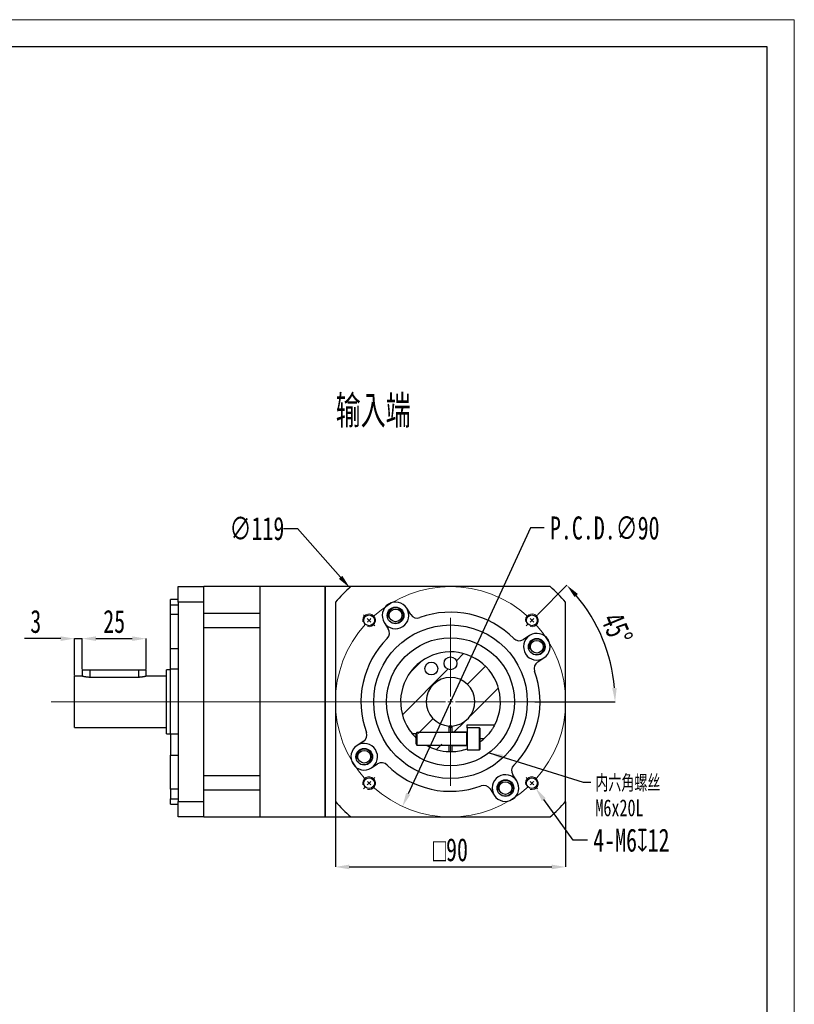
# Model space of a CAD drawing. Header units: millimetres. Extents: x 0 to 297, y 0 to 210.
# Tile 4 of 4: x 196 to 297, y 82 to 210. Entities that reach past the tile are written whole.
import ezdxf

# ---------------------------------------------------------------- set-up
doc = ezdxf.new("R2010")
doc.units = ezdxf.units.MM
doc.linetypes.add('CENTER2', pattern=[28.575, 19.05, -3.175, 3.175, -3.175])
doc.layers.add('3中心线层', color=1, linetype='CENTER2')
doc.layers.add('6文字层', color=3, linetype='Continuous')
doc.layers.add('SLD-0', color=7, linetype='Continuous', lineweight=18)
doc.layers.add('图框_外框线', color=7, linetype='Continuous', lineweight=18)
doc.styles.add('SLDTEXTSTYLE0', font='TXT', dxfattribs={"width": 0.7, "bigfont": 'bigfont'})
doc.styles.add('SLDTEXTSTYLE1', font='TXT', dxfattribs={"width": 0.7})
doc.dimstyles.new('SLDDIMSTYLE0', dxfattribs={"dimtxt": 3, "dimasz": 1.8, "dimexe": 0, "dimexo": 0.0625, "dimgap": 0.75, "dimtad": 0, "dimtih": 1, "dimtoh": 1, "dimlfac": 3, "dimrnd": 1e-09, "dimzin": 12, "dimdsep": 46, "dimtxsty": 'SLDTEXTSTYLE1', "dimsah": 1, "dimcen": 0, "dimadec": 0, "dimazin": 3, "dimtfac": 1, "dimtofl": 0, "dimtmove": 0, "dimatfit": 3, "dimfxl": 1, "dimfrac": 2, "dimtolj": 1, "dimtzin": 12, "dimarcsym": 0})
doc.dimstyles.new('SLDDIMSTYLE1', dxfattribs={"dimtxt": 3, "dimasz": 1.8, "dimexe": 0, "dimexo": 0.0625, "dimgap": 0.75, "dimtad": 1, "dimdec": 4, "dimlfac": 3, "dimzin": 12, "dimdsep": 46, "dimtxsty": 'SLDTEXTSTYLE1', "dimsah": 1, "dimcen": 0.09, "dimazin": 3, "dimtfac": 1, "dimtofl": 0, "dimtmove": 0, "dimatfit": 3, "dimfxl": 1, "dimfrac": 2, "dimtolj": 1, "dimtzin": 12, "dimarcsym": 0})
doc.dimstyles.new('SLDDIMSTYLE10', dxfattribs={"dimtxt": 3, "dimasz": 1.8, "dimexe": 0, "dimexo": 0.0625, "dimgap": 0.75, "dimtad": 0, "dimtih": 1, "dimtoh": 1, "dimlfac": 3, "dimrnd": 1e-09, "dimzin": 12, "dimdsep": 46, "dimtxsty": 'SLDTEXTSTYLE1', "dimsah": 1, "dimcen": 0, "dimadec": 0, "dimazin": 3, "dimtfac": 1, "dimtofl": 0, "dimtmove": 0, "dimatfit": 3, "dimfxl": 1, "dimfrac": 2, "dimtolj": 1, "dimtzin": 12, "dimarcsym": 0})
doc.dimstyles.new('SLDDIMSTYLE11', dxfattribs={"dimtxt": 0.18, "dimasz": 1.8, "dimexe": 0, "dimexo": 0.0625, "dimgap": 0, "dimtad": 0, "dimtih": 1, "dimtoh": 1, "dimdec": 0, "dimrnd": 1e-09, "dimzin": 0, "dimdsep": 46, "dimtxsty": 'Standard', "dimsah": 1, "dimcen": 0.09, "dimadec": 0, "dimazin": 0, "dimtfac": 1.8, "dimtdec": 0, "dimtofl": 0, "dimtmove": 0, "dimatfit": 3, "dimfxl": 1, "dimfrac": 2, "dimtolj": 1, "dimtzin": 0, "dimarcsym": 0})
doc.dimstyles.new('SLDDIMSTYLE2', dxfattribs={"dimtxt": 3, "dimasz": 1.8, "dimexe": 0, "dimexo": 0.0625, "dimgap": 0.75, "dimtad": 0, "dimtih": 1, "dimtoh": 1, "dimlfac": 3, "dimrnd": 1e-09, "dimzin": 12, "dimdsep": 46, "dimtxsty": 'SLDTEXTSTYLE1', "dimsah": 1, "dimcen": 0, "dimadec": 0, "dimazin": 3, "dimtfac": 1, "dimtofl": 0, "dimtmove": 0, "dimatfit": 3, "dimfxl": 1, "dimfrac": 2, "dimtolj": 1, "dimtzin": 12, "dimarcsym": 0})
doc.dimstyles.new('SLDDIMSTYLE4', dxfattribs={"dimtxt": 3, "dimasz": 1.8, "dimexe": 0, "dimexo": 0.0625, "dimgap": 0.75, "dimtad": 1, "dimlfac": 3, "dimrnd": 1e-09, "dimzin": 12, "dimdsep": 46, "dimtxsty": 'SLDTEXTSTYLE1', "dimsah": 1, "dimcen": 0.09, "dimadec": 0, "dimazin": 3, "dimtfac": 1, "dimtofl": 0, "dimtmove": 0, "dimatfit": 3, "dimfxl": 1, "dimfrac": 2, "dimtolj": 1, "dimtzin": 12, "dimarcsym": 0})
doc.dimstyles.new('SLDDIMSTYLE7', dxfattribs={"dimtxt": 3, "dimasz": 1.8, "dimexe": 0, "dimexo": 0.0625, "dimgap": 0.75, "dimtad": 1, "dimlfac": 3, "dimrnd": 1e-09, "dimzin": 12, "dimdsep": 46, "dimtxsty": 'SLDTEXTSTYLE1', "dimsah": 1, "dimcen": 0.09, "dimadec": 0, "dimazin": 3, "dimtfac": 1, "dimtmove": 0, "dimatfit": 0, "dimfxl": 1, "dimfrac": 2, "dimtolj": 1, "dimtzin": 12, "dimarcsym": 0})
pattern_1 = [(45, (-0.5056, -1.343), (-2.245064, 2.245064), [])]

# ---------------------------------------------------------------- blocks, each defined once
blk = doc.blocks.new('*D92')
at = {"layer": '6文字层', "color": 0, "lineweight": -2}
for p, q in [((204.56, 125.66), (204.56, 129.65)), ((206.36, 129.65), (211.09, 129.65)), ((212.89, 125.66), (212.89, 129.65))]:
    blk.add_line(p, q, dxfattribs=at)
at = {"layer": '6文字层', "color": 0}
for points in [[(206.36, 129.95), (206.36, 129.35), (204.56, 129.65)], [(211.09, 129.35), (211.09, 129.95), (212.89, 129.65)]]:
    blk.add_solid(points, dxfattribs=at)
at = {"layer": 'Defpoints', "color": 0}
for p in [(212.89, 129.65), (204.56, 125.6), (212.89, 125.6)]:
    blk.add_point(p, dxfattribs=at)
at = {"layer": '6文字层', "color": 0, "insert": (208.73, 133.4), "char_height": 3, "attachment_point": 2, "style": 'SLDTEXTSTYLE1'}
blk.add_mtext('\\A1;25', dxfattribs=at)
blk = doc.blocks.new('*D93')
at = {"layer": '6文字层', "color": 0, "lineweight": -2}
for p, q in [((201.76, 129.65), (197.06, 129.65)), ((203.56, 124.83), (203.56, 129.65)), ((203.56, 129.65), (204.56, 129.65)), ((204.56, 125.66), (204.56, 129.65)), ((206.36, 129.65), (208.16, 129.65))]:
    blk.add_line(p, q, dxfattribs=at)
at = {"layer": '6文字层', "color": 0}
for points in [[(201.76, 129.35), (201.76, 129.95), (203.56, 129.65)], [(206.36, 129.95), (206.36, 129.35), (204.56, 129.65)]]:
    blk.add_solid(points, dxfattribs=at)
at = {"layer": 'Defpoints', "color": 0}
for p in [(204.56, 129.65), (203.56, 124.76), (204.56, 125.6)]:
    blk.add_point(p, dxfattribs=at)
at = {"layer": '6文字层', "color": 0, "insert": (198.51, 133.4), "char_height": 3, "attachment_point": 2, "style": 'SLDTEXTSTYLE1'}
blk.add_mtext('\\A1;3', dxfattribs=at)
blk = doc.blocks.new('*D94')
at = {"layer": '6文字层', "color": 0, "lineweight": -2}
for p, q in [((230.81, 144.01), (232.61, 144.01)), ((232.61, 144.01), (238.24, 137.64))]:
    blk.add_line(p, q, dxfattribs=at)
at = {"layer": '6文字层', "color": 0}
blk.add_solid([(238.01, 137.44), (238.46, 137.84), (239.43, 136.29)], dxfattribs=at)
at = {"layer": 'Defpoints', "color": 0}
for p in [(239.43, 136.29), (265.69, 106.57)]:
    blk.add_point(p, dxfattribs=at)
at = {"layer": '6文字层', "color": 0, "insert": (223.76, 145.51), "char_height": 3, "attachment_point": 1, "style": 'SLDTEXTSTYLE1'}
blk.add_mtext('\\A1;∅119', dxfattribs=at)
blk = doc.blocks.new('*D95')
at = {"layer": '6文字层', "color": 0, "lineweight": -2}
for p, q in [((263.94, 132.81), (267.73, 136.6)), ((263.56, 121.43), (274.01, 121.43))]:
    blk.add_line(p, q, dxfattribs=at)
blk.add_arc((252.56, 121.43), 21.45, 4.8096, 40.1904, dxfattribs=at)
at = {"layer": '6文字层', "color": 0}
for points in [[(269.17, 135.47), (268.73, 135.07), (267.73, 136.6)], [(273.64, 123.22), (274.23, 123.24), (274.01, 121.43)]]:
    blk.add_solid(points, dxfattribs=at)
at = {"layer": 'Defpoints', "color": 0}
for p in [(263.9, 132.77), (262.44, 131.31), (273.28, 126.98), (200.53, 121.43), (263.5, 121.43)]:
    blk.add_point(p, dxfattribs=at)
at = {"layer": '6文字层', "color": 0, "insert": (274.9, 133.34), "char_height": 3, "attachment_point": 1, "rotation": 292.5, "style": 'SLDTEXTSTYLE1'}
blk.add_mtext('\\A1;45%%d', dxfattribs=at)
blk = doc.blocks.new('*D96')
at = {"layer": '6文字层', "color": 0, "lineweight": -2}
for p, q in [((262.97, 144.07), (247.05, 109.44)), ((264.77, 144.07), (262.97, 144.07))]:
    blk.add_line(p, q, dxfattribs=at)
at = {"layer": '6文字层', "color": 0}
blk.add_solid([(246.78, 109.56), (247.32, 109.31), (246.3, 107.8)], dxfattribs=at)
at = {"layer": 'Defpoints', "color": 0}
for p in [(258.83, 135.06), (246.3, 107.8)]:
    blk.add_point(p, dxfattribs=at)
at = {"layer": '6文字层', "color": 0, "insert": (265.52, 145.57), "char_height": 3, "attachment_point": 1, "style": 'SLDTEXTSTYLE1'}
blk.add_mtext('\\A1;P.C.D.∅90', dxfattribs=at)
blk = doc.blocks.new('*D97')
at = {"layer": '6文字层', "color": 0, "lineweight": -2}
for p, q in [((237.56, 108.39), (237.56, 99.91)), ((267.56, 108.39), (267.56, 99.91)), ((239.36, 99.91), (265.76, 99.91))]:
    blk.add_line(p, q, dxfattribs=at)
at = {"layer": '6文字层', "color": 0}
for points in [[(239.36, 100.21), (239.36, 99.61), (237.56, 99.91)], [(265.76, 99.61), (265.76, 100.21), (267.56, 99.91)]]:
    blk.add_solid(points, dxfattribs=at)
at = {"layer": 'Defpoints', "color": 0}
for p in [(237.56, 108.45), (267.56, 108.45), (267.56, 99.91)]:
    blk.add_point(p, dxfattribs=at)
at = {"layer": '6文字层', "color": 0, "insert": (252.56, 103.66), "char_height": 3, "attachment_point": 2, "style": 'SLDTEXTSTYLE1'}
blk.add_mtext('\\A1;{\\fGDT;o}90', dxfattribs=at)
blk = doc.blocks.new('*D98')
at = {"layer": '6文字层', "color": 0, "lineweight": -2}
for p, q in [((268.54, 103.41), (264.71, 108.69)), ((270.41, 103.41), (268.54, 103.41))]:
    blk.add_line(p, q, dxfattribs=at)
at = {"layer": '6文字层', "color": 0}
blk.add_solid([(264.96, 108.87), (264.47, 108.51), (263.66, 110.15)], dxfattribs=at)
at = {"layer": 'Defpoints', "color": 0}
for p in [(262.68, 111.5), (263.66, 110.15)]:
    blk.add_point(p, dxfattribs=at)
at = {"layer": '6文字层', "color": 0, "insert": (271.16, 104.91), "char_height": 3, "attachment_point": 1, "style": 'SLDTEXTSTYLE1'}
blk.add_mtext('\\A1;4-M6{\\fGDT;x}12', dxfattribs=at)
blk = doc.blocks.new('SW_NOTE_4')
at = {"layer": 'SLD-0', "color": 0, "char_height": 2.2, "attachment_point": 1}
for s, insert, style in [('内六角螺丝', (0.59, 0.97), 'SLDTEXTSTYLE0'), ('M6x20L', (0.59, -2.23), 'SLDTEXTSTYLE1')]:
    blk.add_mtext(s, dxfattribs=dict(at, insert=insert, style=style))
blk = doc.blocks.new('SW_CENTERMARKSYMBOL_1')
at = {"layer": 'SLD-0', "color": 0}
for p, q in [((-0.47, 0.47), (-0.73, 0.73)), ((0, 0), (-0.24, 0.24)), ((0, 0), (0.24, -0.24)), ((10.61, -9.94), (10.61, 0.33)), ((21.21, 0), (20.98, -0.24)), ((21.21, 0), (21.45, 0.24)), ((21.68, 0.47), (21.94, 0.73)), ((0.47, -0.47), (0.73, -0.73)), ((20.74, -0.47), (20.48, -0.73)), ((9.94, -10.61), (-41.43, -10.61)), ((10.61, -10.61), (10.27, -10.61)), ((10.61, -10.61), (10.61, -10.27)), ((10.61, -10.61), (10.61, -10.94)), ((10.61, -10.61), (10.94, -10.61)), ((10.61, -11.27), (10.61, -21.55)), ((11.27, -10.61), (21.55, -10.61)), ((0.47, -20.74), (0.73, -20.48)), ((20.74, -20.74), (20.48, -20.48)), ((-0.47, -21.68), (-0.73, -21.94)), ((0, -21.21), (-0.24, -21.45)), ((0, -21.21), (0.24, -20.98)), ((21.21, -21.21), (20.98, -20.98)), ((21.21, -21.21), (21.45, -21.45)), ((21.68, -21.68), (21.94, -21.94))]:
    blk.add_line(p, q, dxfattribs=at)
for start, end in [(47.5465, 132.4535), (133.7268, 135), (45, 46.2732), (43.7268, 45), (137.5465, 222.4535), (135, 136.2732), (317.5465, 42.4535), (223.7268, 225), (225, 226.2732), (227.5465, 312.4535), (313.7268, 315), (315, 316.2732)]:
    blk.add_arc((10.61, -10.61), 15, start, end, dxfattribs=at)

msp = doc.modelspace()

# ---------------------------------------------------------------- hatches: boundary and pattern name
at = {"linetype": 'Continuous', "lineweight": 18}
h = msp.add_hatch(dxfattribs=at)
h.set_pattern_fill('ANSI31', style=0)
h.set_pattern_definition(pattern_1)
edge = h.paths.add_edge_path(flags=0)
edge.add_line((254.727946, 117.513352), (254.727946, 118.430019))
edge.add_line((254.727946, 118.430019), (258.327561, 118.430019))
edge.add_arc((252.56128, 121.430019), 6.5, 332.51357375, 579.48657743)
edge.add_line((247.544751, 117.296685), (252.394613, 117.296685))
edge.add_line((252.394613, 117.296685), (252.394613, 118.267741))
edge.add_arc((252.56128, 121.430019), 3.166667, -86.98303869, 266.98303869, ccw=False)
edge.add_line((252.727946, 118.267741), (252.727946, 117.513352))
edge.add_line((252.727946, 117.513352), (254.727946, 117.513352))
edge = h.paths.add_edge_path(flags=0)
edge.add_arc((250.06128, 125.760146), 0.833333, 0, 360)
edge = h.paths.add_edge_path(flags=0)
edge.add_arc((252.56128, 126.430019), 0.833333, 0, 360)
h = msp.add_hatch(dxfattribs=at)
h.set_pattern_fill('ANSI31', style=0)
h.set_pattern_definition(pattern_1)
edge = h.paths.add_edge_path(flags=0)
edge.add_arc((252.56128, 121.430019), 6.5, 238.35138734, 268.53071642)
edge.add_line((252.394613, 114.932156), (252.394613, 115.896685))
edge.add_line((252.394613, 115.896685), (249.150675, 115.896685))

# ---------------------------------------------------------------- linework, layer by layer
at = {"color": 7, "linetype": 'Continuous', "lineweight": 25}
for p, q in [((217.06128, 136.430019), (220.394612, 136.430019)), ((217.06128, 134.405423), (217.06128, 136.430019)), ((227.727946, 136.430019), (220.394612, 136.430019)), ((220.394612, 134.405423), (220.394612, 136.430019)), ((236.227947, 136.430019), (227.727946, 136.430019)), ((227.727946, 136.430019), (227.727946, 132.909362)), ((227.727946, 136.430019), (227.727946, 136.194678)), ((227.727946, 136.194678), (227.727946, 106.430018)), ((239.585875, 136.430019), (236.227947, 136.430019)), ((236.227947, 136.430019), (236.227947, 136.194678)), ((236.227947, 106.430018), (236.227947, 136.430019)), ((236.227947, 136.194678), (236.227947, 106.430018)), ((265.536684, 136.430019), (239.585875, 136.430019)), ((217.06128, 134.763352), (216.06128, 134.763352)), ((216.06128, 134.070577), (216.06128, 134.763352)), ((216.06128, 134.070577), (217.06128, 134.070577)), ((216.06128, 132.804729), (216.06128, 134.070577)), ((220.394612, 134.405423), (217.06128, 134.405423)), ((217.06128, 134.405423), (217.06128, 108.454614)), ((220.394612, 121.430019), (220.394612, 134.405423)), ((237.561279, 134.405423), (237.561279, 108.454614)), ((247.377708, 132.792605), (246.859163, 133.606557)), ((267.56128, 108.454614), (267.56128, 134.405423)), ((217.06128, 132.804729), (216.06128, 132.804729)), ((216.06128, 128.38658), (216.06128, 132.804729)), ((227.727946, 132.909362), (220.394612, 132.909362)), ((220.394612, 131.085311), (227.727946, 131.085311)), ((227.727946, 131.085311), (227.727946, 111.774726)), ((243.935406, 131.743919), (244.453951, 130.929967)), ((262.87518, 130.055892), (262.061227, 129.537347)), ((216.06128, 125.671961), (216.06128, 128.38658)), ((216.06128, 128.38658), (217.06128, 128.38658)), ((263.923866, 126.61359), (264.737818, 127.132135)), ((204.561282, 124.763352), (203.56128, 124.763352)), ((203.56128, 118.096685), (203.56128, 124.763352)), ((204.561282, 125.596685), (204.561282, 124.763352)), ((204.561282, 125.596685), (205.561279, 125.596685)), ((205.561279, 125.596685), (211.894612, 125.596685)), ((211.894612, 124.609816), (205.561279, 124.609816)), ((211.894612, 125.596685), (212.894612, 125.596685)), ((212.894612, 124.763352), (212.894612, 125.596685)), ((215.561279, 124.763352), (212.894612, 124.763352)), ((216.06128, 125.596685), (215.561279, 125.596685)), ((215.561279, 117.263352), (215.561279, 125.596685)), ((217.06128, 125.671961), (216.06128, 125.671961)), ((216.06128, 117.188076), (216.06128, 125.671961)), ((220.394612, 108.454614), (220.394612, 121.430019)), ((203.56128, 118.096685), (215.561279, 118.096685)), ((252.394613, 117.430019), (252.394613, 118.267741)), ((252.394613, 118.100855), (252.727946, 118.100855)), ((252.727946, 118.267741), (252.727946, 117.513352)), ((254.727946, 118.430019), (258.327561, 118.430019)), ((254.727946, 118.013352), (254.727946, 118.430019)), ((256.36128, 118.013352), (254.727946, 118.013352)), ((254.727946, 118.013352), (254.727946, 115.180018)), ((215.561279, 117.263352), (216.06128, 117.263352)), ((216.06128, 117.188076), (216.06128, 114.473458)), ((217.06128, 117.188076), (216.06128, 117.188076)), ((247.544751, 117.296685), (248.117629, 117.296685)), ((248.194609, 117.430019), (248.061279, 117.199085)), ((248.061279, 117.199085), (248.061279, 115.994286)), ((254.66128, 117.430019), (248.194609, 117.430019)), ((248.194609, 117.430019), (248.194609, 115.763352)), ((252.727946, 117.513352), (252.727946, 117.430019)), ((252.727946, 117.513352), (254.727946, 117.513352)), ((256.394613, 117.980019), (256.394613, 117.590395)), ((256.394613, 117.590395), (256.394613, 115.213352)), ((241.198693, 116.246447), (240.384741, 115.727902)), ((248.061279, 115.994286), (248.194609, 115.763352)), ((248.194609, 115.763352), (254.66128, 115.763352)), ((252.394613, 114.932156), (252.394613, 115.763352)), ((252.727946, 115.763352), (252.727946, 115.680019)), ((252.727946, 115.680019), (252.727946, 114.932156)), ((254.727946, 115.680019), (252.727946, 115.680019)), ((216.06128, 114.473458), (217.06128, 114.473458)), ((216.06128, 110.055308), (216.06128, 114.473458)), ((254.727946, 115.180018), (256.36128, 115.180018)), ((242.247379, 112.804146), (243.061332, 113.32269)), ((227.727946, 111.774726), (220.394612, 111.774726)), ((261.187153, 111.116118), (260.668608, 111.930071)), ((217.06128, 110.055308), (216.06128, 110.055308)), ((216.06128, 110.055308), (216.06128, 108.78946)), ((220.394612, 109.950676), (227.727946, 109.950676)), ((227.727946, 109.950676), (227.727946, 106.430018)), ((257.744851, 110.067432), (258.263396, 109.25348)), ((216.06128, 108.78946), (217.06128, 108.78946)), ((216.06128, 108.096686), (216.06128, 108.78946)), ((216.06128, 108.096686), (217.06128, 108.096686)), ((217.06128, 108.454614), (220.394612, 108.454614)), ((217.06128, 106.430018), (217.06128, 108.454614)), ((220.394612, 106.430018), (220.394612, 108.454614)), ((220.394612, 106.430018), (217.06128, 106.430018)), ((220.394612, 106.430018), (227.727946, 106.430018)), ((227.727946, 106.430018), (236.227947, 106.430018)), ((236.227947, 106.430018), (239.585875, 106.430018)), ((239.585875, 106.430018), (265.536684, 106.430018))]:
    msp.add_line(p, q, dxfattribs=at)
at = {"color": 1, "linetype": 'Continuous', "lineweight": 25}
for p, q in [((205.561279, 125.596685), (205.561279, 124.609816)), ((211.894612, 125.596685), (211.894612, 124.609816)), ((256.36128, 117.614339), (256.36128, 118.013352)), ((254.66128, 117.430019), (254.66128, 115.763352)), ((256.36128, 115.180018), (256.36128, 117.614339)), ((256.907415, 116.596685), (256.394613, 116.596685))]:
    msp.add_line(p, q, dxfattribs=at)
at = {"color": 7, "linetype": 'Continuous', "lineweight": 25, "flags": 128}
for points in [[(252.727946, 118.267741), (252.56128, 118.263352), (252.394613, 118.267741)], [(252.394613, 114.932156), (252.56128, 114.930019), (252.727946, 114.932156)]]:
    msp.add_lwpolyline(points, dxfattribs=at)
at = {"color": 7, "linetype": 'Continuous', "lineweight": 25}
for centre, radius in [((245.397285, 132.675238), 1.083333), ((245.397285, 132.675238), 0.833333), ((241.954678, 132.03662), 0.7), ((263.167881, 132.03662), 0.7), ((252.56128, 121.430019), 10), ((252.56128, 121.430019), 8.333333), ((263.806499, 128.594013), 1.083333), ((263.806499, 128.594013), 0.833333), ((252.56128, 126.430019), 0.833333), ((250.06128, 125.760146), 0.833333), ((241.31606, 114.266024), 1.083333), ((241.31606, 114.266024), 0.833333), ((241.954678, 110.823417), 0.7), ((259.725274, 110.184799), 1.083333), ((259.725274, 110.184799), 0.833333), ((263.167881, 110.823417), 0.7)]:
    msp.add_circle(centre, radius, dxfattribs=at)
for centre, radius, start, end in [((252.56128, 121.430019), 19.833333, 130.86068831, 139.13931169), ((252.56128, 121.430019), 19.833333, 40.86068831, 49.13931169), ((245.397285, 132.675238), 1.733333, 32.5, 212.5), ((245.397285, 132.675238), 1.733333, 212.5, 32.5), ((248.2211, 133.329904), 1, 212.5, 290.0381519), ((252.56128, 121.430019), 11.666667, 44.9618481, 110.0381519), ((243.61056, 130.392667), 1, 314.9618481, 32.5), ((252.56128, 121.430019), 11.666667, 134.9618481, 200.0381519), ((261.523927, 130.380739), 1, 224.9618481, 302.5), ((263.806499, 128.594013), 1.733333, 122.5, 302.5), ((263.806499, 128.594013), 1.733333, 302.5, 122.5), ((252.56128, 121.430019), 6.5, 332.51357375, 219.48657743), ((264.461165, 125.770199), 1, 122.5, 200.0381519), ((252.56128, 121.430019), 3.166667, 273.01696131, 266.98303869), ((252.56128, 121.430019), 11.666667, 314.9618481, 20.0381519), ((256.36128, 117.980019), 0.033333, 0, 90), ((240.661394, 117.089839), 1, 302.5, 20.0381519), ((254.66128, 117.496685), 0.066667, 270, 0), ((241.31606, 114.266024), 1.733333, 122.5, 302.5), ((241.31606, 114.266024), 1.733333, 302.5, 122.5), ((252.56128, 121.430019), 6.5, 240.66788983, 268.53071642), ((254.66128, 115.696685), 0.066667, 0, 90), ((252.56128, 121.430019), 6.5, 306.13881466, 311.96188883), ((252.56128, 121.430019), 6.5, 271.46928358, 289.47122063), ((256.36128, 115.213352), 0.033333, 270, 0), ((243.598632, 112.479299), 1, 44.9618481, 122.5), ((252.56128, 121.430019), 11.666667, 224.9618481, 290.0381519), ((261.511999, 112.467371), 1, 134.9618481, 212.5), ((259.725274, 110.184799), 1.733333, 32.5, 212.5), ((256.901459, 109.530133), 1, 32.5, 110.0381519), ((259.725274, 110.184799), 1.733333, 212.5, 32.5), ((252.56128, 121.430019), 19.833333, 220.86068831, 229.13931169), ((252.56128, 121.430019), 19.833333, 310.86068831, 319.13931169)]:
    msp.add_arc(centre, radius, start, end, dxfattribs=at)
for points, knots in [([(205.561279, 124.609816), (205.50728, 124.61062), (205.397668, 124.612251), (205.238805, 124.624978), (205.087861, 124.643782), (204.950053, 124.667183), (204.82657, 124.692958), (204.722697, 124.718122), (204.64044, 124.740254), (204.587149, 124.755608), (204.561416, 124.76331), (204.564025, 124.762529), (204.564843, 124.762285)], [0, 0, 0, 0, 0.1025297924, 0.2081268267, 0.31063395, 0.4159588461, 0.5214033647, 0.6297796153, 0.7372492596, 0.8480121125, 0.9523700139, 1, 1, 1, 1]), ([(212.891051, 124.762285), (212.891581, 124.762443), (212.893007, 124.762869), (212.865458, 124.754645), (212.813041, 124.739601), (212.73469, 124.718541), (212.634068, 124.694058), (212.510896, 124.668114), (212.369287, 124.643879), (212.211594, 124.624304), (212.05172, 124.611973), (211.944072, 124.610495), (211.894612, 124.609816)], [0, 0, 0, 0, 0.059957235, 0.1611102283, 0.265137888, 0.3675592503, 0.4727399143, 0.5790506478, 0.6883800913, 0.7955507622, 0.9060640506, 1, 1, 1, 1]), ([(258.327561, 118.430019), (258.326238, 118.427481), (258.321532, 118.418449), (258.258208, 118.297213), (258.091965, 118.006776), (257.821737, 117.599921), (257.430879, 117.100693), (257.091122, 116.773564), (256.907415, 116.596685)], [0, 0, 0, 0, 0.064707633, 0.2302621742, 0.3976373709, 0.5735060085, 0.7693938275, 1, 1, 1, 1]), ([(248.061279, 116.739655), (248.060693, 116.7402), (248.008231, 116.788978), (247.924689, 116.873982), (247.813101, 116.99017), (247.730921, 117.080135), (247.664243, 117.155499), (247.616246, 117.211254), (247.580534, 117.253558), (247.557251, 117.28153), (247.546169, 117.294965), (247.54513, 117.296225), (247.544751, 117.296685)], [0, 0, 0, 0, 0.0021588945, 0.1932643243, 0.328673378, 0.4673198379, 0.5729164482, 0.6812382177, 0.7696935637, 0.8605834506, 0.9491229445, 1, 1, 1, 1])]:
    msp.add_open_spline(points, degree=3, knots=knots, dxfattribs=at)
at = {"layer": 'SLD-0'}
for centre, radius in [((245.397285, 132.675238), 1), ((241.954678, 132.03662), 0.833333), ((263.167881, 132.03662), 0.833333), ((263.806499, 128.594013), 1), ((241.31606, 114.266024), 1), ((241.954678, 110.823417), 0.833333), ((263.167881, 110.823417), 0.833333), ((259.725274, 110.184799), 1)]:
    msp.add_arc(centre, radius, 255, 195, dxfattribs=at)
at = {"layer": '图框_外框线', "color": 3}
msp.add_lwpolyline([(0, 0), (297.369229, 0), (297.369229, 210.282526), (0, 210.282526)], close=True, dxfattribs=at)
at = {"layer": '图框_外框线', "color": 3, "lineweight": 25}
msp.add_lwpolyline([(17.700549, 3.54011), (293.829119, 3.54011), (293.829119, 206.742416), (17.700549, 206.742416)], close=True, dxfattribs=at)

# ---------------------------------------------------------------- block references
at = {"layer": '3中心线层'}
msp.add_blockref('SW_CENTERMARKSYMBOL_1', (241.954678, 132.03662), dxfattribs=at)
at = {"layer": '6文字层'}
msp.add_blockref('SW_NOTE_4', (270.849164, 110.949036), dxfattribs=at)

# ---------------------------------------------------------------- texts
at = {"layer": 'SLD-0', "insert": (237.597909, 161.381242), "char_height": 4.2333333, "attachment_point": 1, "style": 'SLDTEXTSTYLE0'}
msp.add_mtext('输入端', dxfattribs=at)

# ---------------------------------------------------------------- dimensions: what is measured, and where the dimension line sits
at = {"layer": '6文字层'}
dim = msp.add_diameter_dim_2p(p1=(265.694927, 106.568376), p2=(239.427632, 136.291661), dimstyle='SLDDIMSTYLE0', dxfattribs=at)
dim.commit()
dim.dimension.update_dxf_attribs({"geometry": '*D94', "text_midpoint": (226.906925, 144.00977), "dimtype": 163})
dim = msp.add_diameter_dim_2p(p1=(258.825032, 135.059597), p2=(246.297528, 107.80044), text='P.C.D.<>', dimstyle='SLDDIMSTYLE2', dxfattribs=at)
dim.commit()
dim.dimension.update_dxf_attribs({"geometry": '*D96', "text_midpoint": (272.340531, 144.069096), "dimtype": 163})
dim = msp.add_angular_dim_2l(base=(273.279605, 126.981477), line1=((200.526452, 121.430019), (263.501215, 121.430019)), line2=((263.898558, 132.767297), (262.437204, 131.305943)), dimstyle='SLDDIMSTYLE1', dxfattribs=at)
dim.commit()
dim.dimension.update_dxf_attribs({"geometry": '*D95', "text_midpoint": (272.377746, 129.638268), "dimtype": 162})
for base, p1, p2, dimstyle, picture, middle in [((204.56128, 129.652274), (203.56128, 124.763352), (204.56128, 125.596685), 'SLDDIMSTYLE7', '*D93', (198.51128, 129.652274)), ((212.894613, 129.652274), (204.56128, 125.596685), (212.894613, 125.596685), 'SLDDIMSTYLE4', '*D92', (208.727946, 129.652274))]:
    dim = msp.add_linear_dim(base=base, p1=p1, p2=p2, dimstyle=dimstyle, dxfattribs=at)
    dim.commit()
    dim.dimension.update_dxf_attribs({"geometry": picture, "text_midpoint": middle, "dimtype": 160})
dim = msp.add_diameter_dim_2p(p1=(262.679068, 111.498329), p2=(263.656694, 110.148505), text='4-M6{\\fGDT;x}12', dimstyle='SLDDIMSTYLE10', override={"dimpost": '<>'}, dxfattribs=at)
dim.commit()
dim.dimension.update_dxf_attribs({"geometry": '*D98', "text_midpoint": (277.613079, 103.406261), "dimtype": 163})
dim = msp.add_linear_dim(base=(267.56128, 99.913769), p1=(237.56128, 108.454615), p2=(267.56128, 108.454615), text='{\\fGDT;o}<>', dimstyle='SLDDIMSTYLE4', dxfattribs=at)
dim.commit()
dim.dimension.update_dxf_attribs({"geometry": '*D97', "text_midpoint": (252.56128, 99.913769), "dimtype": 160})

# ---------------------------------------------------------------- leaders
msp.add_leader([(257.595131, 114.788876), (269.849164, 110.949036), (270.849164, 110.949036)], dimstyle='SLDDIMSTYLE11', dxfattribs=at)

doc.saveas('drawing.dxf')
